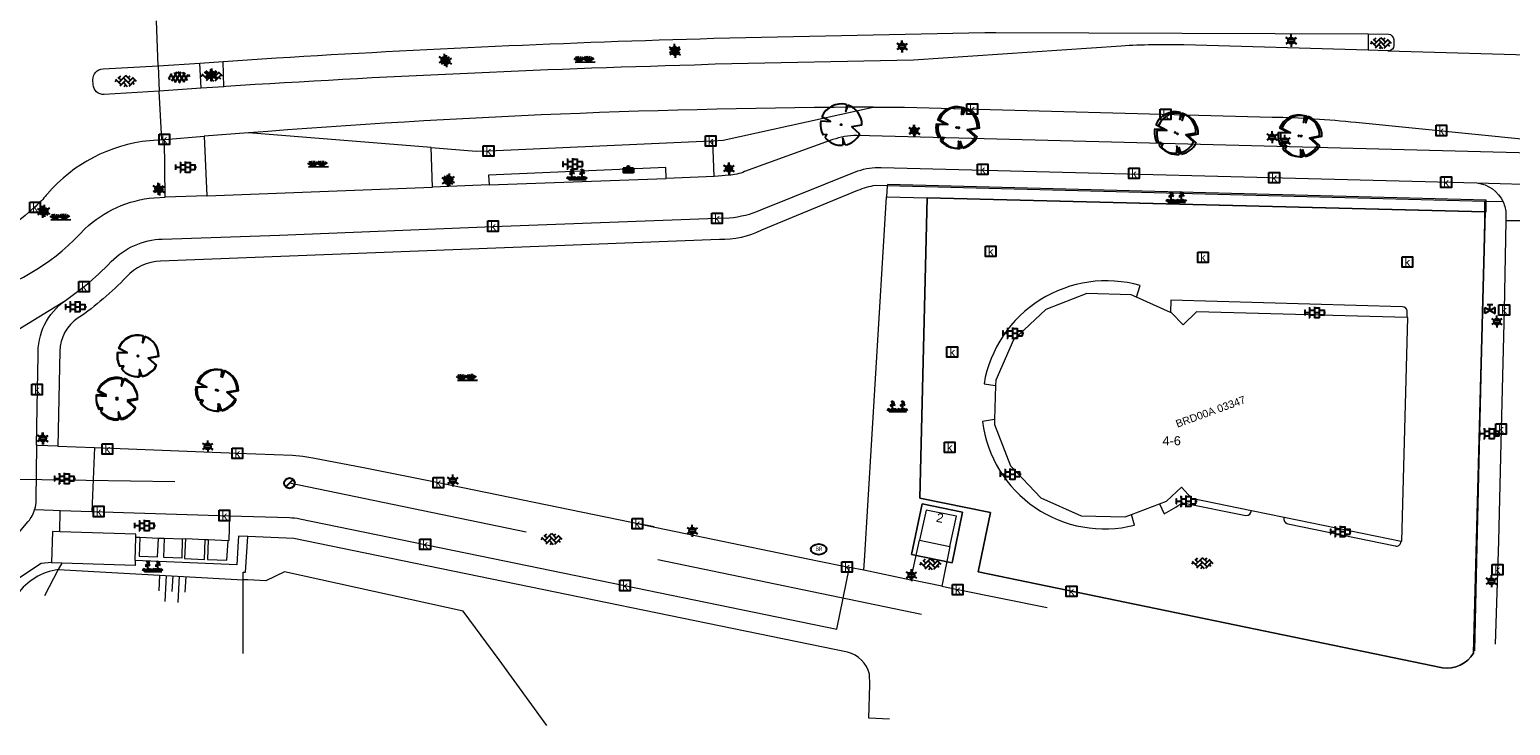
# Model space of a CAD drawing. Header units: metres. Extents: x 95652 to 96661, y 430734 to 431486.
# Tile 25 of 62: x 96113 to 96255, y 430734 to 430801. Entities that reach past the tile are written whole.
import ezdxf

# ---------------------------------------------------------------- set-up
doc = ezdxf.new("R2010")
doc.units = ezdxf.units.M
doc.linetypes.add('HIDDEN', pattern=[9.525, 6.35, -3.175])
doc.layers.get('0').update_dxf_attribs({"linetype": 'CONTINUOUS'})
for name, color, linetype in [('BAR_BEBOUWING', 7, 'CONTINUOUS'), ('BAR_HUISNUMMERS EN STRAATNAMEN', 7, 'CONTINUOUS'), ('BAR_TALUDLIJNEN', 7, 'CONTINUOUS'), ('BAR_TOPO', 7, 'CONTINUOUS'), ('BAR_WATER', 7, 'CONTINUOUS'), ('BAR_WEGEN', 7, 'CONTINUOUS'), ('BOR_LICHTMASTEN', 7, 'CONTINUOUS'), ('BRK_Kadastrale percelen en nummers', 7, 'CONTINUOUS'), ('BRK_Kadatrale percelen', 7, 'CONTINUOUS')]:
    doc.layers.add(name, color=color, linetype=linetype)
for name, color, linetype, true_color in [('BAR_PUNTSYMBOLEN', 7, 'CONTINUOUS', 0x707070), ('BAR_SYMBOLEN', 7, 'CONTINUOUS', 0x707070), ('BOR_BOMEN', 7, 'CONTINUOUS', 0x707070), ('BOR_RIOOLLEIDINGEN', 7, 'CONTINUOUS', 0x707070), ('BOR_RIOOLPUTTEN', 7, 'CONTINUOUS', 0x707070)]:
    doc.layers.add(name, color=color, linetype=linetype, true_color=true_color)
doc.styles.add('NLCS-ISO', font='NLCS-ISO.ttf')

# ---------------------------------------------------------------- blocks, each defined once
blk = doc.blocks.new('boom_templ_1')
at = {"color": 8, "ltscale": 20, "true_color": 0x707070, "flags": 128}
for points in [[(0.63, 2.39), (0.56, 1.58), (0.85, 2.33)], [(-2.44, 0.44), (-1.29, 0.39), (-2.3, 0.92)], [(-1.92, -1.57), (-1.72, -1.19), (-2.16, -1.22)], [(0.49, -2.43), (0.21, -1.64), (0.18, -2.47)], [(2.48, -0.06), (1.26, -0.27), (2.21, -1.12)]]:
    blk.add_lwpolyline(points, dxfattribs=at)
blk.add_lwpolyline([(2.48, -0.06, 0.321944), (0.85, 2.33, 0.321944)], format="xyb", dxfattribs=at)
at = {"color": 8, "true_color": 0x707070}
blk.add_circle((0, 0), 0.0738, dxfattribs=at)
at = {"color": 8, "ltscale": 20, "true_color": 0x707070}
for start, end in [(75.1844, 158.299), (169.749, 209.4302), (219.2667, 274.1068), (281.3601, 333.2046)]:
    blk.add_arc((0, 0), 2.48, start, end, dxfattribs=at)
blk = doc.blocks.new('inspectieput_templ_1')
at = {"color": 8, "true_color": 0x707070}
blk.add_line((-1.06, -1.06), (1.06, 1.06), dxfattribs=at)
at = {"color": 8, "lineweight": -3, "true_color": 0x707070}
blk.add_circle((0, 0), 1.5, dxfattribs=at)
blk = doc.blocks.new('lichtmast_templ_1')
at = {"color": 8, "ltscale": 0.1, "true_color": 0x707070}
for p, q in [((-1.1, 0.63), (-2.19, 1.27)), ((0, 1.27), (0, 2.53)), ((1.1, 0.63), (2.19, 1.27)), ((-1.1, -0.63), (-2.19, -1.27)), ((0, -1.27), (0, -2.53)), ((1.1, -0.63), (2.19, -1.27))]:
    blk.add_line(p, q, dxfattribs=at)
at = {"color": 8, "true_color": 0x707070, "flags": 128}
for points in [[(-1.16, 0.5), (1.16, 0.5)], [(-1.16, -0.5), (1.16, -0.5)]]:
    blk.add_lwpolyline(points, dxfattribs=at)
at = {"color": 8, "ltscale": 0.1, "true_color": 0x707070}
blk.add_circle((0, 0), 1.27, dxfattribs=at)
blk = doc.blocks.new('tegels_templ_1')
at = {"color": 8, "true_color": 0x707070}
for p, q in [((-3.08, 0.75), (-3, 0.75)), ((-3, -0.83), (-3, 0.83)), ((-3, 0), (-1.5, 0)), ((-1.84, 1.5), (-1.5, 1.5)), ((-1.5, -1.6), (-1.5, 1.6)), ((-1.5, 0.75), (0, 0.75)), ((0, -1.78), (0, 1.78)), ((0, 1.5), (1.5, 1.5)), ((0, 0), (1.5, 0)), ((1.5, -1.6), (1.5, 1.6)), ((1.5, 0.75), (3, 0.75)), ((3, -0.83), (3, 0.83)), ((3, 0), (3.39, 0)), ((-3.08, -0.75), (-3, -0.75)), ((-1.84, -1.5), (-1.5, -1.5)), ((-1.5, -0.75), (0, -0.75)), ((0, -1.5), (1.5, -1.5)), ((1.5, -0.75), (3, -0.75))]:
    blk.add_line(p, q, dxfattribs=at)
blk = doc.blocks.new('gras_templ_1')
at = {"color": 8, "true_color": 0x707070, "flags": 128}
for points in [[(-0.38, -0.17), (-0.75, 0.08)], [(-0.38, -0.17), (-0.66, 0.2)], [(-0.38, -0.17), (-0.49, 0.24)], [(-0.38, -0.17), (-0.29, 0.25)], [(-0.38, -0.17), (-0.13, 0.19)], [(-0.38, -0.17), (-0.01, 0.1)], [(0.25, -0.16), (-0.13, 0.09)], [(0.25, -0.16), (-0.03, 0.21)], [(0.25, -0.16), (0.14, 0.24)], [(0.25, -0.16), (0.33, 0.26)], [(0.25, -0.16), (0.49, 0.2)], [(0.25, -0.16), (0.62, 0.11)], [(-0.69, -0.17), (0.69, -0.16)]]:
    blk.add_lwpolyline(points, dxfattribs=at)
blk = doc.blocks.new('lichtmast_templ_2')
at = {"color": 8, "ltscale": 0.1, "true_color": 0x707070}
for p, q in [((-1.1, 0.63), (-2.19, 1.27)), ((0, 1.27), (0, 2.53)), ((1.1, 0.63), (2.19, 1.27)), ((-1.1, -0.63), (-2.19, -1.27)), ((0, -1.27), (0, -2.53)), ((1.1, -0.63), (2.19, -1.27))]:
    blk.add_line(p, q, dxfattribs=at)
at = {"color": 8, "true_color": 0x707070, "flags": 128}
for points in [[(-1.16, 0.5), (1.16, 0.5)], [(-1.16, -0.5), (1.16, -0.5)]]:
    blk.add_lwpolyline(points, dxfattribs=at)
at = {"color": 8, "ltscale": 0.1, "true_color": 0x707070}
blk.add_circle((0, 0), 1.27, dxfattribs=at)
blk = doc.blocks.new('beplanting_templ_1')
at = {"color": 8, "true_color": 0x707070, "flags": 128}
for points in [[(-0.51, 0.16), (-0.64, 0.14)], [(-0.43, -0.28), (-0.43, 0.04), (-0.59, 0.27)], [(-0.54, 0.19), (-0.5, 0.3)], [(-0.43, 0.41), (-0.52, 0.54)], [(-0.45, 0.44), (-0.52, 0.44)], [(-0.48, 0.49), (-0.48, 0.52)], [(-0.43, 0.04), (-0.43, 0.58)], [(-0.43, 0.36), (-0.28, 0.51)], [(-0.43, 0.21), (-0.25, 0.32)], [(-0.36, 0.44), (-0.37, 0.49)], [(-0.34, 0.26), (-0.22, 0.21)], [(-0.33, 0.46), (-0.27, 0.46)], [(-0.31, 0.28), (-0.31, 0.39)], [(0.29, 0.16), (0.16, 0.15)], [(0.37, -0.27), (0.37, 0.05), (0.21, 0.28)], [(0.27, 0.2), (0.3, 0.3)], [(0.37, 0.42), (0.28, 0.55)], [(0.35, 0.45), (0.28, 0.45)], [(0.32, 0.5), (0.32, 0.53)], [(0.38, 0.05), (0.37, 0.58)], [(0.37, 0.37), (0.52, 0.52)], [(0.37, 0.21), (0.55, 0.32)], [(0.45, 0.44), (0.43, 0.5)], [(0.46, 0.27), (0.58, 0.22)], [(0.47, 0.47), (0.53, 0.46)], [(0.5, 0.29), (0.5, 0.4)], [(-0.63, -0.28), (-0.86, -0.13)], [(-0.63, -0.28), (-0.8, -0.05)], [(-0.63, -0.28), (-0.7, -0.03)], [(-0.69, -0.28), (0.69, -0.27)], [(-0.63, -0.28), (-0.58, -0.03)], [(-0.63, -0.28), (-0.49, -0.06)], [(-0.63, -0.28), (-0.41, -0.11)], [(-0.23, -0.28), (-0.45, -0.12)], [(-0.23, -0.28), (-0.4, -0.05)], [(-0.23, -0.28), (-0.29, -0.03)], [(-0.23, -0.28), (-0.18, -0.02)], [(-0.23, -0.28), (-0.08, -0.06)], [(-0.23, -0.28), (0, -0.11)], [(0.15, -0.27), (-0.08, -0.12)], [(0.15, -0.27), (-0.02, -0.05)], [(0.15, -0.27), (0.08, -0.03)], [(0.15, -0.27), (0.2, -0.02)], [(0.15, -0.27), (0.3, -0.05)], [(0.15, -0.27), (0.37, -0.11)], [(0.57, -0.27), (0.34, -0.12)], [(0.57, -0.27), (0.4, -0.05)], [(0.57, -0.27), (0.5, -0.02)], [(0.57, -0.27), (0.62, -0.02)], [(0.57, -0.27), (0.72, -0.05)], [(0.57, -0.27), (0.79, -0.11)]]:
    blk.add_lwpolyline(points, dxfattribs=at)
blk = doc.blocks.new('afvalbak_templ_1')
at = {"color": 8, "linetype": 'Continuous', "true_color": 0x707070}
for p, q in [((0.4, -0.09), (-0.4, -0.09)), ((-0.34, -0.2), (-0.4, -0.09)), ((-0.34, -0.25), (-0.4, -0.44)), ((0.4, -0.44), (-0.4, -0.44)), ((0.34, -0.2), (-0.34, -0.2)), ((-0.34, -0.25), (-0.34, -0.2)), ((0.34, -0.25), (-0.34, -0.25)), ((-0.3, -0.3), (-0.33, -0.4)), ((0.33, -0.4), (-0.33, -0.4)), ((0.3, -0.3), (-0.3, -0.3)), ((0.3, -0.3), (0.33, -0.4)), ((0.34, -0.2), (0.4, -0.09)), ((0.34, -0.25), (0.34, -0.2)), ((0.34, -0.25), (0.4, -0.44))]:
    blk.add_line(p, q, dxfattribs=at)
at = {"color": 8, "true_color": 0x707070}
for p, q in [((-0.4, -0.09), (-0.4, -0.44)), ((0.4, -0.09), (0.4, -0.44))]:
    blk.add_line(p, q, dxfattribs=at)
at = {"color": 8, "linetype": 'Continuous', "true_color": 0x707070}
blk.add_circle((0, 0), 0.0908, dxfattribs=at)
blk = doc.blocks.new('betonstraatstenen_templ_1')
at = {"color": 8, "true_color": 0x707070}
for p, q in [((-3.44, -0.47), (-2.97, 0)), ((-3.31, 0.34), (-1.48, -1.48)), ((-2.52, 1.03), (-1.48, 0)), ((-2.23, -0.74), (0, 1.48)), ((-2.23, 0.74), (-1.57, 1.4)), ((-1.77, -1.77), (0, 0)), ((-0.74, 0.74), (1.48, -1.48)), ((-0.1, 1.58), (1.48, 0)), ((0.74, 0.74), (1.4, 1.4)), ((0.74, -0.74), (2.46, 0.98)), ((1.06, -1.91), (2.97, 0)), ((2.23, 0.74), (3.31, -0.34)), ((-0.74, -0.74), (0.5, -1.99)), ((-0.52, -2), (0, -1.48)), ((2.23, -0.74), (2.72, -1.24))]:
    blk.add_line(p, q, dxfattribs=at)
blk = doc.blocks.new('asfalt_templ_1')
at = {"color": 8, "ltscale": 0.1, "true_color": 0x707070}
for p, q in [((-5.73, -0.58), (-4.19, 2.08)), ((-2, -2.83), (-4.67, 1.79)), ((-4.27, -2.06), (-1.41, 2.89)), ((0.39, -2.97), (-2.83, 2.61)), ((-2.36, -2.75), (0.91, 2.91)), ((2.51, -2.63), (-0.71, 2.95)), ((-0.19, -2.99), (2.96, 2.46)), ((4.34, -1.81), (1.68, 2.8)), ((2.29, -2.69), (4.71, 1.49)), ((5.47, 0.24), (4.78, 1.42)), ((-5.08, -1.49), (-5.82, -0.22))]:
    blk.add_line(p, q, dxfattribs=at)
blk = doc.blocks.new('kolk-symbool_templ_1')
at = {"true_color": 0x707070}
h = blk.add_hatch(color=8, dxfattribs=at)
h.dxf.hatch_style = 1
h.paths.add_polyline_path([(0.02, -0.04), (0.19, 0.13), (0.09, 0.13), (-0.08, -0.05), (-0.03, -0.09), (0.12, -0.31), (0.21, -0.31)])
h.paths.add_polyline_path([(-0.03, -0.09), (-0.08, -0.05), (-0.08, 0.29), (-0.15, 0.29), (-0.15, -0.31), (-0.08, -0.31), (-0.08, -0.14)])
at = {"color": 8, "true_color": 0x707070}
blk.add_lwpolyline([(-0.38, 0.37), (0.37, 0.37), (0.37, -0.38), (-0.38, -0.38)], close=True, dxfattribs=at)
blk = doc.blocks.new('lichtmast_templ_3')
at = {"color": 8, "ltscale": 0.1, "true_color": 0x707070}
for p, q in [((-1.1, 0.63), (-2.19, 1.27)), ((0, 1.27), (0, 2.53)), ((1.1, 0.63), (2.19, 1.27)), ((-1.1, -0.63), (-2.19, -1.27)), ((0, -1.27), (0, -2.53)), ((1.1, -0.63), (2.19, -1.27))]:
    blk.add_line(p, q, dxfattribs=at)
at = {"color": 8, "true_color": 0x707070, "flags": 128}
for points in [[(-1.16, 0.5), (1.16, 0.5)], [(-1.16, -0.5), (1.16, -0.5)]]:
    blk.add_lwpolyline(points, dxfattribs=at)
at = {"color": 8, "ltscale": 0.1, "true_color": 0x707070}
blk.add_circle((0, 0), 1.27, dxfattribs=at)
blk = doc.blocks.new('afvalbak_templ_2')
at = {"color": 8, "linetype": 'Continuous', "true_color": 0x707070}
for p, q in [((0.4, -0.09), (-0.4, -0.09)), ((-0.34, -0.2), (-0.4, -0.09)), ((-0.34, -0.25), (-0.4, -0.44)), ((0.4, -0.44), (-0.4, -0.44)), ((0.34, -0.2), (-0.34, -0.2)), ((-0.34, -0.25), (-0.34, -0.2)), ((0.34, -0.25), (-0.34, -0.25)), ((-0.3, -0.3), (-0.33, -0.4)), ((0.33, -0.4), (-0.33, -0.4)), ((0.3, -0.3), (-0.3, -0.3)), ((0.3, -0.3), (0.33, -0.4)), ((0.34, -0.2), (0.4, -0.09)), ((0.34, -0.25), (0.34, -0.2)), ((0.34, -0.25), (0.4, -0.44))]:
    blk.add_line(p, q, dxfattribs=at)
at = {"color": 8, "true_color": 0x707070}
for p, q in [((-0.4, -0.09), (-0.4, -0.44)), ((0.4, -0.09), (0.4, -0.44))]:
    blk.add_line(p, q, dxfattribs=at)
at = {"color": 8, "linetype": 'Continuous', "true_color": 0x707070}
blk.add_circle((0, 0), 0.0908, dxfattribs=at)
blk = doc.blocks.new('boom_templ_2')
at = {"color": 8, "ltscale": 20, "true_color": 0x707070, "flags": 128}
for points in [[(0.63, 2.39), (0.56, 1.58), (0.85, 2.33)], [(-2.44, 0.44), (-1.29, 0.39), (-2.3, 0.92)], [(-1.92, -1.57), (-1.72, -1.19), (-2.16, -1.22)], [(0.49, -2.43), (0.21, -1.64), (0.18, -2.47)], [(2.48, -0.06), (1.26, -0.27), (2.21, -1.12)]]:
    blk.add_lwpolyline(points, dxfattribs=at)
blk.add_lwpolyline([(2.48, -0.06, 0.321944), (0.85, 2.33, 0.321944)], format="xyb", dxfattribs=at)
at = {"color": 8, "true_color": 0x707070}
blk.add_circle((0, 0), 0.0738, dxfattribs=at)
at = {"color": 8, "ltscale": 20, "true_color": 0x707070}
for start, end in [(75.1844, 158.299), (169.749, 209.4302), (219.2667, 274.1068), (281.3601, 333.2046)]:
    blk.add_arc((0, 0), 2.48, start, end, dxfattribs=at)
blk = doc.blocks.new('gasput_templ_1')
at = {"color": 8, "true_color": 0x707070}
for p, q in [((2.3, 1.37), (-2.3, -1.37)), ((-2.3, 1.37), (2.3, -1.37)), ((2.3, -1.37), (2.3, 1.37))]:
    blk.add_line(p, q, dxfattribs=at)
at = {"color": 8, "ltscale": 0.1, "true_color": 0x707070}
for p, q in [((-2.3, -1.37), (-2.3, 1.37)), ((-1.25, 2.62), (1.25, 2.62)), ((0, 0), (0, 2.62))]:
    blk.add_line(p, q, dxfattribs=at)
blk = doc.blocks.new('brandkraanput_templ_1')
at = {"true_color": 0x707070}
h = blk.add_hatch(color=8, dxfattribs=at)
h.dxf.hatch_style = 1
h.paths.add_polyline_path([(-0.121, 0.087), (-0.081, 0.087), (-0.046, 0.092), (-0.053, 0.098), (-0.061, 0.103), (-0.071, 0.106), (-0.081, 0.107), (-0.131, 0.107), (-0.138, 0.105), (-0.141, 0.097), (-0.141, -0.083), (-0.139, -0.09), (-0.131, -0.093), (-0.081, -0.093), (-0.074, -0.093), (-0.064, -0.091), (-0.055, -0.087), (-0.047, -0.082), (-0.039, -0.076), (-0.121, -0.073), (-0.121, 0.007), (-0.081, 0.007), (-0.041, 0.012), (-0.05, 0.018), (-0.046, 0.021), (-0.121, 0.027)])
h.paths.add_polyline_path([(-0.031, 0.057), (-0.032, 0.066), (-0.035, 0.076), (-0.039, 0.085), (-0.046, 0.092), (-0.081, 0.087), (-0.078, 0.087), (-0.068, 0.084), (-0.06, 0.078), (-0.058, 0.075), (-0.053, 0.067), (-0.051, 0.057), (-0.051, 0.053), (-0.054, 0.044), (-0.06, 0.036), (-0.063, 0.033), (-0.071, 0.028), (-0.081, 0.027), (-0.121, 0.027), (-0.046, 0.021), (-0.039, 0.029), (-0.035, 0.037), (-0.032, 0.047)])
h.paths.add_polyline_path([(-0.021, -0.03), (-0.022, -0.02), (-0.025, -0.011), (-0.029, -0.002), (-0.034, 0.005), (-0.041, 0.012), (-0.081, 0.007), (-0.08, 0.007), (-0.07, 0.005), (-0.061, 0.001), (-0.053, -0.005), (-0.052, -0.006), (-0.046, -0.014), (-0.042, -0.023), (-0.041, -0.033), (-0.041, -0.035), (-0.043, -0.045), (-0.047, -0.054), (-0.053, -0.061), (-0.054, -0.063), (-0.062, -0.069), (-0.071, -0.072), (-0.081, -0.073), (-0.121, -0.073), (-0.039, -0.076), (-0.034, -0.07), (-0.028, -0.062), (-0.024, -0.053), (-0.022, -0.043), (-0.021, -0.033)])
h.paths.add_polyline_path([(0.039, -0.013), (0.079, -0.013), (0.082, -0.013), (0.103, -0.009), (0.106, -0.007), (0.115, -0.003), (0.122, 0.003), (0.039, 0.007), (0.039, 0.087), (0.079, 0.087), (0.121, 0.089), (0.116, 0.094), (0.107, 0.1), (0.099, 0.104), (0.089, 0.106), (0.079, 0.107), (0.029, 0.107), (0.022, 0.105), (0.019, 0.097), (0.019, -0.083), (0.021, -0.09), (0.029, -0.093), (0.036, -0.091), (0.039, -0.083)])
h.paths.add_polyline_path([(0.103, -0.009), (0.082, -0.013), (0.12, -0.088), (0.12, -0.089), (0.129, -0.093), (0.136, -0.09), (0.139, -0.083), (0.137, -0.079)])
h.paths.add_polyline_path([(0.138, 0.036), (0.139, 0.047), (0.138, 0.054), (0.136, 0.064), (0.133, 0.073), (0.128, 0.082), (0.121, 0.089), (0.079, 0.087), (0.08, 0.087), (0.09, 0.085), (0.099, 0.081), (0.107, 0.075), (0.108, 0.074), (0.114, 0.066), (0.118, 0.057), (0.119, 0.047), (0.119, 0.045), (0.117, 0.035), (0.113, 0.026), (0.107, 0.018), (0.106, 0.017), (0.098, 0.012), (0.089, 0.008), (0.079, 0.007), (0.039, 0.007), (0.122, 0.003), (0.128, 0.01), (0.133, 0.018), (0.136, 0.026)])
at = {"color": 8, "true_color": 0x707070}
blk.add_ellipse((-0.013, -0.017), major_axis=(-0.364, 0), ratio=0.685994, dxfattribs=at)

msp = doc.modelspace()

# ---------------------------------------------------------------- linework, layer by layer
at = {"layer": 'BAR_BEBOUWING', "color": 8, "linetype": 'Continuous', "lineweight": 0, "ltscale": 0.01, "true_color": 0x707070, "flags": 128}
for points in [[(96218.87, 430775.27), (96218.36, 430775.5), (96214.12, 430775.62), (96210.17, 430774.09), (96207.09, 430771.19), (96205.38, 430767.31), (96205.36, 430766.79)], [(96222.12, 430773.82), (96218.87, 430775.27)], [(96244.81, 430773.31), (96224.62, 430773.87), (96223.34, 430772.61), (96222.23, 430773.77), (96222.12, 430773.82)], [(96244.24, 430751.88), (96244.31, 430751.87), (96244.88, 430773.31), (96244.81, 430773.31)], [(96205.36, 430766.79), (96205.27, 430763.54)], [(96205.27, 430763.54), (96205.26, 430763.07), (96206.78, 430759.11), (96209.7, 430756.04), (96213.56, 430754.31), (96217.79, 430754.2), (96218.38, 430754.42)], [(96221.06, 430755.45), (96221.75, 430755.72), (96223.18, 430757.07), (96224.14, 430755.99), (96229.9, 430754.81)], [(96200.99, 430751.36), (96201.61, 430754.27), (96198.7, 430754.86), (96198.07, 430751.96)], [(96218.38, 430754.42), (96221.06, 430755.45)], [(96229.9, 430754.81), (96233.03, 430754.17)], [(96233.03, 430754.17), (96244.24, 430751.88)], [(96198.07, 430751.96), (96200.99, 430751.36)]]:
    msp.add_lwpolyline(points, dxfattribs=at)
at = {"layer": 'BAR_TALUDLIJNEN', "color": 8, "linetype": 'Continuous', "lineweight": 0, "true_color": 0x707070, "flags": 128}
for points in [[(96125.23, 430748.62), (96125.15, 430747.11)], [(96125.86, 430748.58), (96125.72, 430746.08)], [(96127.11, 430748.52), (96126.98, 430746.01)], [(96127.74, 430748.48), (96127.66, 430746.98)]]:
    msp.add_lwpolyline(points, dxfattribs=at)
at = {"layer": 'BAR_TALUDLIJNEN', "color": 8, "linetype": 'Continuous', "lineweight": 0, "ltscale": 0.01, "true_color": 0x707070, "flags": 128}
msp.add_lwpolyline([(96126.49, 430748.55), (96126.41, 430747.05)], dxfattribs=at)
at = {"layer": 'BAR_TOPO', "color": 8, "linetype": 'Continuous', "lineweight": 0, "ltscale": 0.01, "true_color": 0x707070, "flags": 128}
for points in [[(96252.39, 430784.45), (96252.39, 430784.58), (96194.99, 430786.09), (96194.98, 430785.95)], [(96192.74, 430749.12), (96192.8, 430750), (96194.91, 430784.91)], [(96194.98, 430785.95), (96194.91, 430784.91)], [(96194.91, 430784.91), (96198.81, 430784.81)], [(96198.81, 430784.81), (96252.26, 430783.47)], [(96252.26, 430783.47), (96252.39, 430783.46), (96252.39, 430784.45)], [(96133.7, 430752.31), (96132.8, 430752.34), (96132.77, 430751.87), (96132.62, 430749.61), (96122.9, 430750.03)], [(96133.23, 430748.18), (96133.25, 430748.89), (96133.48, 430748.89), (96133.7, 430752.31)], [(96115.86, 430749.78), (96114.89, 430749.81), (96114.86, 430749.82)], [(96115.86, 430749.78), (96115.52, 430749.15)], [(96115.52, 430749.15), (96133.23, 430748.18)], [(96122.9, 430750.03), (96122.88, 430749.55), (96115.86, 430749.78)]]:
    msp.add_lwpolyline(points, dxfattribs=at)
at = {"layer": 'BAR_WATER', "color": 8, "linetype": 'Continuous', "lineweight": 0, "ltscale": 0.01, "true_color": 0x707070, "flags": 128}
msp.add_lwpolyline([(96115.52, 430749.15, 0.203551), (96111.59, 430746.79, 0.04052), (96111.51, 430745.8), (96110.61, 430734.21)], format="xyb", dxfattribs=at)
for points in [[(96115.52, 430749.15), (96114.19, 430746.65)], [(96162.35, 430734.21), (96157.79, 430740.51), (96154.34, 430745.15), (96137.2, 430748.94), (96135.41, 430748.07), (96133.7, 430748.16), (96133.23, 430748.18)], [(96133.23, 430741.12), (96133.23, 430748.18)]]:
    msp.add_lwpolyline(points, dxfattribs=at)
at = {"layer": 'BAR_WEGEN', "color": 8, "linetype": 'Continuous', "lineweight": 0, "ltscale": 0.01, "true_color": 0x707070, "flags": 128}
for points in [[(96125.08, 430797.45), (96124.94, 430801.78)], [(96241.08, 430800.54), (96241.07, 430798.95)], [(96242.96, 430798.9), (96241.07, 430798.95)], [(96242.96, 430798.9), (96258.57, 430798.45)], [(96125.08, 430797.45), (96129.1, 430797.7)], [(96125.08, 430797.45), (96125.19, 430795.03)], [(96129.1, 430797.7), (96131.32, 430797.87)], [(96129.23, 430795.31), (96129.1, 430797.7)], [(96131.39, 430795.46), (96131.32, 430797.87)], [(96129.23, 430795.31), (96125.19, 430795.03)], [(96125.46, 430790.37), (96125.19, 430795.03)], [(96131.39, 430795.46), (96129.23, 430795.31)], [(96178.26, 430790.26), (96179.26, 430790.32), (96193.62, 430793.49)], [(96125.71, 430790.39), (96125.46, 430790.37)], [(96125.71, 430790.39), (96129.5, 430790.72)], [(96125.76, 430784.85), (96125.71, 430790.39)], [(96133.75, 430791.03), (96129.5, 430790.72)], [(96129.5, 430790.72), (96129.75, 430785)], [(96151.26, 430789.62), (96133.75, 430791.03)], [(96151.26, 430789.62), (96155.58, 430789.27), (96156.78, 430789.3), (96178.08, 430790.26), (96178.26, 430790.26)], [(96178.38, 430786.84), (96178.26, 430790.26)], [(96151.39, 430785.83), (96151.26, 430789.62)], [(96173.8, 430786.67), (96173.75, 430787.72), (96156.77, 430786.97), (96156.81, 430786.04)], [(96156.81, 430786.04), (96151.39, 430785.83)], [(96156.81, 430786.04), (96173.8, 430786.67)], [(96178.38, 430786.84), (96173.8, 430786.67)], [(96251.49, 430786.23), (96258.15, 430786.06), (96260.01, 430785.9)], [(96129.75, 430785), (96125.76, 430784.85)], [(96129.75, 430785), (96129.8, 430785), (96151.39, 430785.83)], [(96252.26, 430784.45), (96194.98, 430785.95)], [(96217.29, 430746.11), (96212.64, 430747.08), (96203.68, 430748.93), (96203.9, 430750), (96204.86, 430754.61), (96198.11, 430755.99), (96198.81, 430784.81)], [(96198.81, 430784.81), (96252.26, 430783.47)], [(96251.28, 430741.35), (96251.5, 430750), (96252.26, 430782.52), (96252.26, 430783.47)], [(96252.26, 430783.47), (96252.26, 430784.45)], [(96252.39, 430784.45), (96252.26, 430784.45)], [(96254, 430784.41), (96252.39, 430784.45)], [(96254.28, 430782.59), (96254.11, 430774.06), (96253.86, 430763.9), (96253.81, 430762.65), (96253.55, 430751.88), (96253.24, 430741.99)], [(96257.11, 430782.6), (96254.28, 430782.59)], [(96110.11, 430771.22), (96116.2, 430774.96)], [(96115.49, 430760.98), (96113.56, 430761.05), (96113.43, 430761.07)], [(96115.49, 430760.98), (96119, 430760.86)], [(96119, 430760.86), (96118.75, 430754.73)], [(96119, 430760.86), (96121.45, 430760.77), (96132.69, 430760.31), (96137.96, 430760.13), (96138.96, 430760.02), (96139.91, 430759.88), (96144.79, 430758.95), (96151.95, 430757.5), (96172.64, 430753.24), (96171.02, 430753.56), (96188.28, 430750), (96191.13, 430749.41), (96191.35, 430749.37)], [(96113.25, 430754.9), (96115.02, 430754.84), (96115.71, 430754.82)], [(96115.68, 430752.78), (96115.71, 430754.82)], [(96115.71, 430754.82), (96118.75, 430754.73)], [(96118.75, 430754.73), (96131.94, 430754.32)], [(96131.94, 430754.32), (96131.88, 430751.93), (96131.79, 430751.92)], [(96115.68, 430752.78), (96114.97, 430752.8), (96114.86, 430749.82)], [(96122.96, 430752.24), (96122.96, 430752.3), (96122.97, 430752.55), (96115.68, 430752.78)], [(96122.9, 430750.03), (96122.96, 430752.24)], [(96123.35, 430752.22), (96122.96, 430752.24)], [(96123.35, 430752.22), (96123.27, 430750.44), (96125.04, 430750.37), (96125.12, 430752.13)], [(96125.12, 430752.13), (96123.35, 430752.22)], [(96125.66, 430752.12), (96125.12, 430752.13)], [(96125.66, 430752.12), (96125.61, 430750.35), (96127.39, 430750.28), (96127.44, 430752.06)], [(96127.44, 430752.06), (96125.66, 430752.12)], [(96127.73, 430752.11), (96127.44, 430752.06)], [(96127.73, 430752.11), (96127.63, 430750.22), (96129.53, 430750.13), (96129.61, 430752.02)], [(96129.61, 430752.02), (96127.73, 430752.11)], [(96129.9, 430752.02), (96129.61, 430752.02)], [(96129.9, 430752.02), (96129.82, 430750.12), (96131.68, 430750.05), (96131.79, 430751.92)], [(96131.79, 430751.92), (96129.9, 430752.02)], [(96197.24, 430748.18), (96198.07, 430751.96)], [(96200.99, 430751.36), (96200.2, 430747.56)], [(96190.14, 430743.45), (96191.35, 430749.37)], [(96191.35, 430749.37), (96192.74, 430749.12)], [(96192.74, 430749.12), (96197.24, 430748.18)], [(96200.2, 430747.56), (96197.24, 430748.18)], [(96200.2, 430747.56), (96201.74, 430747.24), (96210.32, 430745.5)]]:
    msp.add_lwpolyline(points, dxfattribs=at)
for points in [[(96131.32, 430797.87), (96136.43, 430798.22, -0.008343), (96178.37, 430800.1), (96204.34, 430800.64), (96205.39, 430800.64), (96241.08, 430800.54)], [(96241.08, 430800.54), (96243.01, 430800.51, -0.32928), (96243.53, 430799.99), (96243.54, 430799.39, -0.364505), (96243.07, 430798.9), (96242.96, 430798.9)], [(96241.07, 430798.95), (96223.39, 430799.46, 0.020632), (96217.4, 430799.36), (96197.49, 430798.01), (96178.48, 430797.61), (96176.49, 430797.53, 0.008952), (96131.59, 430795.48), (96131.39, 430795.46)], [(96125.19, 430795.03), (96119.92, 430794.72, -0.43026), (96118.86, 430795.67), (96118.84, 430796.11, -0.407459), (96119.81, 430797.17), (96125.08, 430797.45)], [(96193.62, 430793.49, 0.018844), (96133.75, 430791.03)], [(96193.62, 430793.49), (96196.62, 430793.49), (96231.88, 430792.55, -0.021446), (96239.9, 430792.05), (96295.47, 430786.47, 0.023773), (96307.38, 430785.68), (96368.78, 430785.68)], [(96125.46, 430790.37), (96124.26, 430790.28, 0.191045), (96114.48, 430785.19, -0.042436), (96113.53, 430784.16), (96112.36, 430783.11), (96111.19, 430782.19, 0.082798), (96108.79, 430779.55), (96107.41, 430776.47), (96107.24, 430776.07, 0.347826), (96107.6, 430775.47)], [(96368.72, 430782.02), (96296.55, 430784.66, -0.015855), (96290.56, 430785.16), (96262.7, 430788.57, 0.025076), (96256.72, 430789.09), (96192.05, 430790.79, 0.07923), (96189.76, 430790.38), (96181.31, 430787.31, -0.078319), (96179.78, 430786.96), (96178.77, 430786.87), (96178.38, 430786.84)], [(96116.2, 430774.96), (96117.99, 430776.29), (96118.16, 430776.42, 0.026887), (96120.59, 430778.68, -0.193295), (96125.49, 430780.85), (96136.73, 430781.23), (96157.19, 430782.04), (96178.64, 430782.85), (96179.87, 430782.88, 0.075619), (96182.85, 430783.64), (96192.17, 430787.38, -0.095369), (96194.39, 430787.7), (96251.49, 430786.23)], [(96251.49, 430786.23, -0.261777), (96254, 430784.41)], [(96107.6, 430775.47, 0.096554), (96107.98, 430775.52, 0.141977), (96118.07, 430781.83, -0.169399), (96124.71, 430784.81), (96125.76, 430784.85)], [(96194.98, 430785.95), (96193.82, 430785.98, 0.05534), (96192.14, 430785.49), (96182.92, 430781.7, -0.123204), (96178.89, 430780.79), (96125.33, 430778.74, 0.201963), (96122.04, 430777.2, -0.052256), (96117.43, 430773.28, 0.24944), (96115.68, 430770.09), (96115.49, 430760.98)], [(96254, 430784.41, -0.09831), (96254.28, 430783.21), (96254.28, 430782.59)], [(96218.87, 430775.27), (96219.23, 430776.39, 0.445512), (96204.25, 430766.97), (96205.36, 430766.79)], [(96113.43, 430761.07), (96113.53, 430766.43), (96113.59, 430769.64, -0.256957), (96116.2, 430774.96)], [(96244.81, 430773.31), (96244.82, 430773.93, 0.408187), (96244.36, 430774.35), (96222.15, 430774.98), (96222.12, 430773.82)], [(96205.27, 430763.54), (96204.1, 430763.34, 0.449631), (96218.66, 430753.41), (96218.38, 430754.42)], [(96113.43, 430761.07), (96113.38, 430755.81, -0.068953), (96113.25, 430754.9)], [(96106.88, 430747.61), (96109.42, 430749.95), (96112.65, 430753.76, 0.09644), (96113.25, 430754.9)], [(96221.06, 430755.45), (96221.51, 430754.5, 0.019538), (96223.32, 430755.56), (96229.36, 430754.33, 0.381027), (96229.9, 430754.81)], [(96131.94, 430754.32), (96137.67, 430754.14, -0.042936), (96138.67, 430754.03), (96158.28, 430750), (96190.14, 430743.45)], [(96233.03, 430754.17, 0.468588), (96233.38, 430753.53), (96243.67, 430751.42, 0.460788), (96244.21, 430751.75), (96244.24, 430751.88)], [(96195.18, 430734.82), (96193.21, 430734.89), (96193.32, 430738.11), (96193.27, 430739.13, 0.281516), (96191.16, 430741.23), (96148.51, 430750), (96138.09, 430752.14), (96133.7, 430752.31)], [(96114.86, 430749.82), (96113.88, 430749.75), (96108.91, 430746.44, -0.097313), (96107.35, 430734.21, -0.097313)]]:
    msp.add_lwpolyline(points, format="xyb", dxfattribs=at)
at = {"layer": 'BOR_RIOOLLEIDINGEN', "color": 8, "linetype": 'HIDDEN', "lineweight": 0, "ltscale": 4.0636, "true_color": 0x707070, "flags": 128}
for points in [[(96100.89, 430757.97), (96137.68, 430757.44)], [(96198.26, 430744.85), (96137.68, 430757.44)]]:
    msp.add_lwpolyline(points, dxfattribs=at)
at = {"layer": 'BRK_Kadastrale percelen en nummers', "color": 75, "lineweight": 5, "ltscale": 3.900864, "true_color": 0x739642, "flags": 128}
for points in [[(96252.28, 430783.47), (96198.81, 430784.81), (96198.11, 430755.99), (96204.86, 430754.61), (96203.68, 430748.93), (96248.19, 430739.74), (96248.63, 430739.71), (96249.06, 430739.74), (96249.49, 430739.84), (96249.89, 430739.99), (96250.27, 430740.21), (96250.62, 430740.48), (96250.92, 430740.79), (96251.17, 430741.15)], [(96197.31, 430750.61), (96201.2, 430749.79), (96202.2, 430754.67), (96198.32, 430755.45)]]:
    msp.add_lwpolyline(points, close=True, dxfattribs=at)
at = {"layer": 'BRK_Kadastrale percelen en nummers', "color": 75, "lineweight": 0, "true_color": 0x739642, "flags": 128}
for points in [[(96198.11, 430755.99), (96198.81, 430784.81), (96252.28, 430783.47), (96251.17, 430741.15), (96250.92, 430740.79), (96250.62, 430740.48), (96250.27, 430740.21), (96249.89, 430739.99), (96249.49, 430739.84), (96249.06, 430739.74), (96248.63, 430739.71), (96248.19, 430739.74), (96203.68, 430748.93), (96204.86, 430754.61)], [(96197.31, 430750.61), (96198.32, 430755.45), (96202.2, 430754.67), (96201.2, 430749.79)]]:
    msp.add_lwpolyline(points, close=True, dxfattribs=at)
at = {"layer": 'BRK_Kadatrale percelen', "color": 75, "linetype": 'Continuous', "lineweight": 5, "ltscale": 0.01, "true_color": 0x739642, "flags": 128}
for points in [[(96252.28, 430783.47), (96198.81, 430784.81), (96198.11, 430755.99), (96204.86, 430754.61), (96203.68, 430748.93), (96248.19, 430739.74), (96248.63, 430739.71), (96249.06, 430739.74), (96249.49, 430739.84), (96249.89, 430739.99), (96250.27, 430740.21), (96250.62, 430740.48), (96250.92, 430740.79), (96251.17, 430741.15)], [(96197.31, 430750.61), (96201.2, 430749.79), (96202.2, 430754.67), (96198.32, 430755.45)]]:
    msp.add_lwpolyline(points, close=True, dxfattribs=at)
at = {"layer": 'BRK_Kadatrale percelen', "color": 75, "linetype": 'Continuous', "lineweight": 0, "true_color": 0x739642, "flags": 128}
for points in [[(96198.11, 430755.99), (96198.81, 430784.81), (96252.28, 430783.47), (96251.17, 430741.15), (96250.92, 430740.79), (96250.62, 430740.48), (96250.27, 430740.21), (96249.89, 430739.99), (96249.49, 430739.84), (96249.06, 430739.74), (96248.63, 430739.71), (96248.19, 430739.74), (96203.68, 430748.93), (96204.86, 430754.61)], [(96197.31, 430750.61), (96198.32, 430755.45), (96202.2, 430754.67), (96201.2, 430749.79)]]:
    msp.add_lwpolyline(points, close=True, dxfattribs=at)

# ---------------------------------------------------------------- block references
at = {"layer": 'BAR_PUNTSYMBOLEN'}
for name, p, xscale, yscale in [('lichtmast_templ_3', (96233.7, 430799.86), 0.2280888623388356, 0.2280888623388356), ('lichtmast_templ_3', (96174.65, 430798.79), 0.2280888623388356, 0.2280888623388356), ('lichtmast_templ_3', (96196.42, 430799.31), 0.2280888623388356, 0.2280888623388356), ('lichtmast_templ_3', (96152.72, 430797.91), 0.2280888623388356, 0.2280888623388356), ('lichtmast_templ_3', (96130.25, 430796.62), 0.2280888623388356, 0.2280888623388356), ('boom_templ_2', (96190.56, 430791.82), 0.8011755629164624, 0.8011755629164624), ('boom_templ_2', (96201.82, 430791.52), 0.8011755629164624, 0.8011755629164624), ('kolk-symbool_templ_1', (96203.12, 430793.33), 1.333333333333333, 1.333333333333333), ('boom_templ_2', (96222.8, 430790.94), 0.8011755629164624, 0.8011755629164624), ('kolk-symbool_templ_1', (96221.65, 430792.82), 1.333333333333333, 1.333333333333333), ('lichtmast_templ_3', (96197.53, 430791.23), 0.2280888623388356, 0.2280888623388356), ('boom_templ_2', (96234.65, 430790.72), 0.8011755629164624, 0.8011755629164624), ('kolk-symbool_templ_1', (96248.08, 430791.26), 1.333333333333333, 1.333333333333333), ('kolk-symbool_templ_1', (96125.69, 430790.42), 1.333333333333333, 1.333333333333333), ('kolk-symbool_templ_1', (96178.05, 430790.26), 1.333333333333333, 1.333333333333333), ('lichtmast_templ_3', (96233.1, 430790.27), 0.2280888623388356, 0.2280888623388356), ('kolk-symbool_templ_1', (96156.76, 430789.3), 1.333333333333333, 1.333333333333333), ('afvalbak_templ_2', (96170.15, 430787.76), 1.25000000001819, 1.25000000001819), ('lichtmast_templ_3', (96179.82, 430787.6), 0.2280888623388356, 0.2280888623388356), ('kolk-symbool_templ_1', (96204.12, 430787.53), 1.333333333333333, 1.333333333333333), ('kolk-symbool_templ_1', (96218.64, 430787.15), 1.333333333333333, 1.333333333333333), ('lichtmast_templ_3', (96125.22, 430785.6), 0.2280888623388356, 0.2280888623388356), ('lichtmast_templ_3', (96153.01, 430786.55), 0.2280888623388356, 0.2280888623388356), ('kolk-symbool_templ_1', (96232.07, 430786.74), 1.333333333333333, 1.333333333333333), ('kolk-symbool_templ_1', (96248.55, 430786.31), 1.333333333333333, 1.333333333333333), ('kolk-symbool_templ_1', (96113.29, 430783.9), 1.333333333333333, 1.333333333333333), ('lichtmast_templ_3', (96114.02, 430783.46), 0.2280888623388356, 0.2280888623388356), ('kolk-symbool_templ_1', (96178.66, 430782.85), 1.333333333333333, 1.333333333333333), ('kolk-symbool_templ_1', (96157.2, 430782.09), 1.333333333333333, 1.333333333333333), ('kolk-symbool_templ_1', (96204.9, 430779.68), 1.333333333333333, 1.333333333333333), ('kolk-symbool_templ_1', (96225.24, 430779.11), 1.333333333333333, 1.333333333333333), ('kolk-symbool_templ_1', (96244.83, 430778.66), 1.333333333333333, 1.333333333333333), ('kolk-symbool_templ_1', (96117.99, 430776.28), 1.333333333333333, 1.333333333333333), ('gasput_templ_1', (96252.74, 430774), 0.2170185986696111, 0.2170185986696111), ('lichtmast_templ_3', (96253.41, 430772.93), 0.2280888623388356, 0.2280888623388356), ('kolk-symbool_templ_1', (96254.11, 430774.06), 1.333333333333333, 1.333333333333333), ('boom_templ_2', (96123.17, 430769.62), 0.8011755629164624, 0.8011755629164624), ('kolk-symbool_templ_1', (96201.21, 430770.02), 1.333333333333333, 1.333333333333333), ('boom_templ_2', (96121.14, 430765.6), 0.8011755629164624, 0.8011755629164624), ('boom_templ_2', (96130.8, 430766.33), 0.8011755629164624, 0.8011755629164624), ('kolk-symbool_templ_1', (96113.49, 430766.43), 1.333333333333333, 1.333333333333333), ('lichtmast_templ_3', (96114.06, 430761.72), 0.2280888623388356, 0.2280888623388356), ('kolk-symbool_templ_1', (96253.81, 430762.65), 1.333333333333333, 1.333333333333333), ('kolk-symbool_templ_1', (96120.24, 430760.72), 1.333333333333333, 1.333333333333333), ('lichtmast_templ_3', (96129.84, 430760.96), 0.2280888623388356, 0.2280888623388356), ('kolk-symbool_templ_1', (96132.69, 430760.31), 1.333333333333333, 1.333333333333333), ('kolk-symbool_templ_1', (96200.96, 430760.88), 1.333333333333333, 1.333333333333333), ('kolk-symbool_templ_1', (96151.95, 430757.5), 1.333333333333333, 1.333333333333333), ('lichtmast_templ_3', (96153.34, 430757.68), 0.2280888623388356, 0.2280888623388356), ('kolk-symbool_templ_1', (96119.4, 430754.73), 1.333333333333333, 1.333333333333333), ('kolk-symbool_templ_1', (96131.45, 430754.34), 1.333333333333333, 1.333333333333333), ('kolk-symbool_templ_1', (96171.02, 430753.56), 1.333333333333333, 1.333333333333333), ('lichtmast_templ_3', (96176.29, 430752.88), 0.2280888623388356, 0.2280888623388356), ('kolk-symbool_templ_1', (96150.69, 430751.58), 1.333333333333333, 1.333333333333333), ('brandkraanput_templ_1', (96188.44, 430751.13), 2.057980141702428, 2.057980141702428), ('kolk-symbool_templ_1', (96191.13, 430749.41), 1.333333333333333, 1.333333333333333), ('lichtmast_templ_3', (96197.29, 430748.62), 0.2280888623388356, 0.2280888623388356), ('kolk-symbool_templ_1', (96253.47, 430749.15), 1.333333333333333, 1.333333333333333), ('kolk-symbool_templ_1', (96169.85, 430747.63), 1.333333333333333, 1.333333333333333), ('kolk-symbool_templ_1', (96201.74, 430747.24), 1.333333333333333, 1.333333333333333), ('lichtmast_templ_3', (96252.89, 430748.03), 0.2280888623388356, 0.2280888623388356), ('kolk-symbool_templ_1', (96212.64, 430747.08), 1.333333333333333, 1.333333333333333)]:
    msp.add_blockref(name, p, dxfattribs=dict(at, xscale=xscale, yscale=yscale))
at = {"layer": 'BAR_SYMBOLEN'}
for name, p, xscale, yscale in [('lichtmast_templ_2', (96233.7, 430799.86), 0.2280865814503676, 0.2280865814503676), ('betonstraatstenen_templ_1', (96242.3, 430799.72), 0.2963885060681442, 0.2963885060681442), ('lichtmast_templ_2', (96174.65, 430798.79), 0.2280865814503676, 0.2280865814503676), ('lichtmast_templ_2', (96196.42, 430799.31), 0.2280865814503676, 0.2280865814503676), ('lichtmast_templ_2', (96152.72, 430797.91), 0.2280865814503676, 0.2280865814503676), ('gras_templ_1', (96166.01, 430798.05), 1.388696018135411, 1.388696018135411), ('betonstraatstenen_templ_1', (96121.99, 430796.08), 0.2963885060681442, 0.2963885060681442), ('asfalt_templ_1', (96127.15, 430796.37), 0.1772703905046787, 0.1772703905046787), ('betonstraatstenen_templ_1', (96130.25, 430796.59), 0.2963885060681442, 0.2963885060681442), ('lichtmast_templ_2', (96130.25, 430796.62), 0.2280865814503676, 0.2280865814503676), ('lichtmast_templ_2', (96197.53, 430791.23), 0.2280865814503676, 0.2280865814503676), ('lichtmast_templ_2', (96233.1, 430790.27), 0.2280865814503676, 0.2280865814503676), ('tegels_templ_1', (96127.73, 430787.74), 0.3088755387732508, 0.3088755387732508), ('gras_templ_1', (96140.47, 430788.02), 1.388696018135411, 1.388696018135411), ('tegels_templ_1', (96164.83, 430788.04), 0.3088755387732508, 0.3088755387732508), ('beplanting_templ_1', (96165.28, 430786.89), 1.209250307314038, 1.209250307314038), ('afvalbak_templ_1', (96170.15, 430787.76), 1.25000000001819, 1.25000000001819), ('lichtmast_templ_2', (96179.82, 430787.6), 0.2280865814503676, 0.2280865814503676), ('lichtmast_templ_2', (96125.22, 430785.6), 0.2280865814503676, 0.2280865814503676), ('lichtmast_templ_2', (96153.01, 430786.55), 0.2280865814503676, 0.2280865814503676), ('beplanting_templ_1', (96222.72, 430784.71), 1.209250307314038, 1.209250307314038), ('lichtmast_templ_2', (96114.02, 430783.46), 0.2280865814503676, 0.2280865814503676), ('gras_templ_1', (96115.78, 430782.93), 1.388696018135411, 1.388696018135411), ('tegels_templ_1', (96117.17, 430774.35), 0.3088755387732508, 0.3088755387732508), ('tegels_templ_1', (96235.95, 430773.8), 0.3088755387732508, 0.3088755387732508), ('lichtmast_templ_2', (96253.41, 430772.93), 0.2280865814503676, 0.2280865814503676), ('tegels_templ_1', (96207.01, 430771.81), 0.3088755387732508, 0.3088755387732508), ('gras_templ_1', (96154.74, 430767.55), 1.388696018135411, 1.388696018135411), ('beplanting_templ_1', (96196, 430764.65), 1.209250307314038, 1.209250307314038), ('lichtmast_templ_2', (96114.06, 430761.72), 0.2280865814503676, 0.2280865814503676), ('tegels_templ_1', (96252.71, 430762.2), 0.3088755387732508, 0.3088755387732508), ('lichtmast_templ_2', (96129.84, 430760.96), 0.2280865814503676, 0.2280865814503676), ('tegels_templ_1', (96116.12, 430757.88), 0.3088755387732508, 0.3088755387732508), ('lichtmast_templ_2', (96153.34, 430757.68), 0.2280865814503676, 0.2280865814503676), ('tegels_templ_1', (96206.77, 430758.3), 0.3088755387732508, 0.3088755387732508), ('tegels_templ_1', (96223.63, 430755.7), 0.3088755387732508, 0.3088755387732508), ('tegels_templ_1', (96123.8, 430753.37), 0.3088755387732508, 0.3088755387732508), ('lichtmast_templ_2', (96176.29, 430752.88), 0.2280865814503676, 0.2280865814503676), ('betonstraatstenen_templ_1', (96162.81, 430752.16), 0.2963885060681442, 0.2963885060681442), ('tegels_templ_1', (96238.41, 430752.79), 0.3088755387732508, 0.3088755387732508), ('beplanting_templ_1', (96124.61, 430749.3), 1.209250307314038, 1.209250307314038), ('lichtmast_templ_2', (96197.29, 430748.62), 0.2280865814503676, 0.2280865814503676), ('betonstraatstenen_templ_1', (96199.12, 430749.76), 0.2963885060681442, 0.2963885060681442), ('betonstraatstenen_templ_1', (96225.19, 430749.85), 0.2963885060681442, 0.2963885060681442), ('lichtmast_templ_2', (96252.89, 430748.03), 0.2280865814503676, 0.2280865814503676)]:
    msp.add_blockref(name, p, dxfattribs=dict(at, xscale=xscale, yscale=yscale))
at = {"layer": 'BOR_BOMEN', "xscale": 0.8011755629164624, "yscale": 0.8011755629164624}
for p in [(96201.63, 430791.54), (96222.57, 430791.06), (96234.43, 430790.75), (96123.14, 430769.65), (96121.14, 430765.48), (96130.67, 430766.37)]:
    msp.add_blockref('boom_templ_1', p, dxfattribs=at)
at = {"layer": 'BOR_LICHTMASTEN', "xscale": 0.2280888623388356, "yscale": 0.2280888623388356}
for p in [(96233.68, 430799.87), (96174.59, 430798.99), (96196.38, 430799.32), (96152.53, 430798.03), (96130.15, 430796.55), (96197.59, 430791.21), (96231.87, 430790.62), (96179.79, 430787.62), (96125.11, 430785.65), (96152.83, 430786.42), (96114.21, 430783.55), (96253.41, 430772.93), (96114.01, 430761.73), (96129.84, 430760.96), (96153.34, 430757.68), (96176.29, 430752.88), (96197.29, 430748.62), (96252.89, 430748.03)]:
    msp.add_blockref('lichtmast_templ_1', p, dxfattribs=at)
at = {"layer": 'BOR_RIOOLPUTTEN', "xscale": 0.3333216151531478, "yscale": 0.3333216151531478}
msp.add_blockref('inspectieput_templ_1', (96137.68, 430757.44), dxfattribs=at)

# ---------------------------------------------------------------- texts
at = {"layer": 'BAR_HUISNUMMERS EN STRAATNAMEN', "color": 8, "true_color": 0x707070, "insert": (96222.24, 430761.5), "char_height": 0.87, "attachment_point": 5, "style": 'NLCS-ISO'}
msp.add_mtext('{{\\fArial|b0|i0;4-6}}', dxfattribs=at)
at = {"layer": 'BAR_HUISNUMMERS EN STRAATNAMEN', "color": 8, "true_color": 0x707070, "insert": (96200.03, 430754.11), "char_height": 0.87, "attachment_point": 5, "rotation": 348.4, "style": 'NLCS-ISO'}
msp.add_mtext('{{\\fArial|b0|i0;2}}', dxfattribs=at)
at = {"layer": 'BRK_Kadastrale percelen en nummers', "color": 8, "true_color": 0x707070, "insert": (96225.97, 430764.29), "char_height": 0.725, "attachment_point": 5, "rotation": 20, "style": 'NLCS-ISO'}
msp.add_mtext('{{\\fArial|b0|i0;BRD00A 03347}}', dxfattribs=at)

doc.saveas('drawing.dxf')
